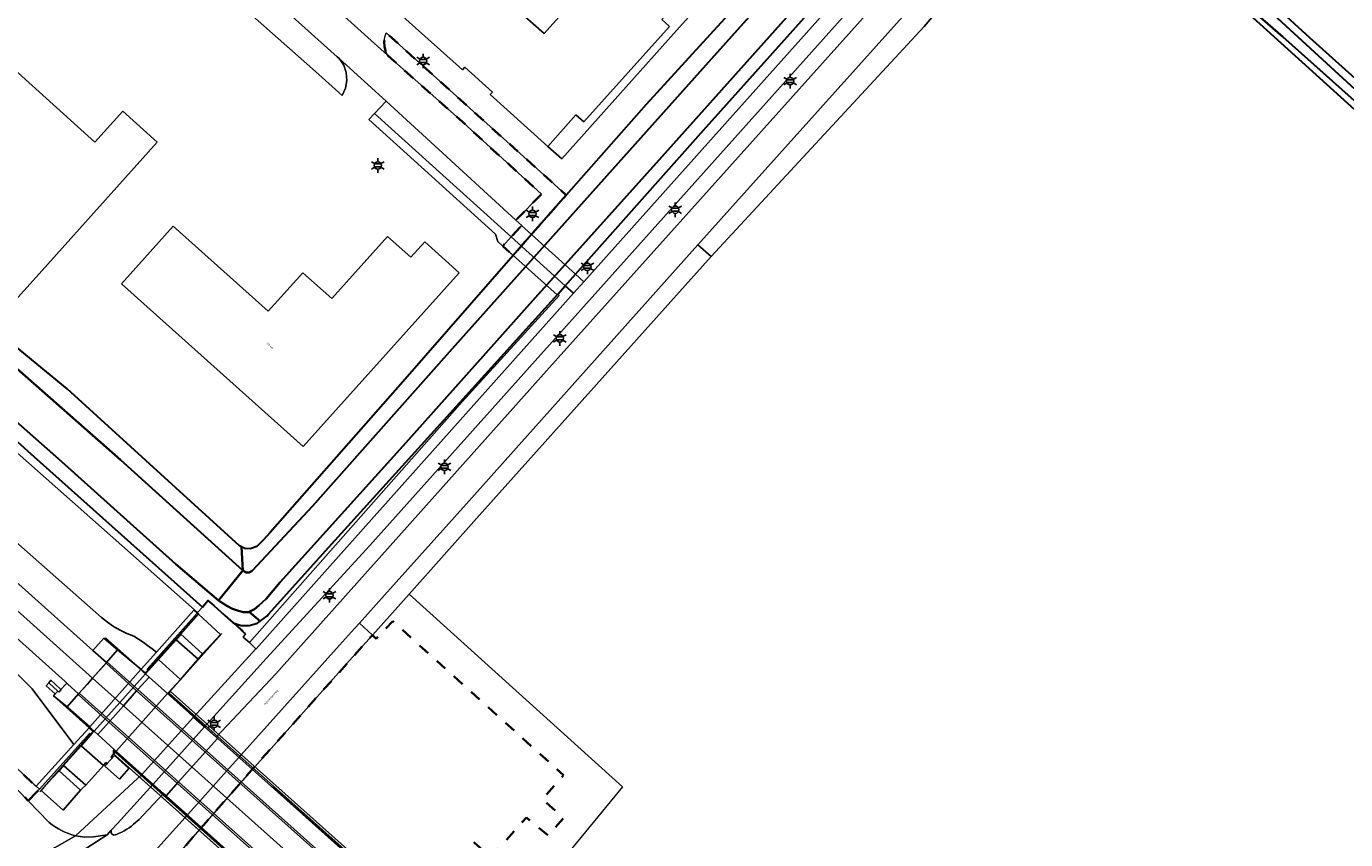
# Model space of a CAD drawing. Extents: x 105780 to 185197, y 477999 to 525027.
# Tile 130 of 256: x 108700 to 108929, y 478109 to 478250. Entities that reach past the tile are written whole.
import ezdxf
from ezdxf.enums import TextEntityAlignment as Align

# ---------------------------------------------------------------- set-up
doc = ezdxf.new("R2010")
doc.units = 0
doc.linetypes.add('XX-HIDDEN', pattern=[4, 2, -2])
for name, color, linetype, lineweight in [('B-GV-GR-MATERIAALGRENS-G', 252, 'XX-HIDDEN', 35), ('B-RO-IE-MEUBILAIR_WEGMEUBILAIR-S', 252, 'Continuous', 25), ('B-RO-IE-TERREINAFSCHEIDING_KUNSTMATIG_HEKWERK-G', 252, 'IE-TERREINAFSCHEIDING-KUNSTMATIG', 18), ('B-RO-IE-TERREINAFSCHEIDING_KUNSTMATIG_SCHUTTING-G', 252, 'IE-TERREINAFSCHEIDING-KUNSTMATIG-DICHT', 18), ('B-WE-GW-WATERGANG_SLOOT_INSTEEK-G', 252, 'Continuous', 30), ('B-XX-KG-KADASTRAAL_BEBOUWING-G', 252, 'Continuous', 20), ('B1-WE-GR-BOUWLAND-GV', 80, 'Continuous', 13), ('B1-WE-GW-TALUD_KRUIN-G', 252, 'Continuous', 25), ('B1-WE-KW-KUNSTWERK_DEK-BRUG', 252, 'Continuous', 18), ('B1-WE-KW-KUNSTWERK_LANDHOOFD-GV', 252, 'Continuous', 18), ('B1-WE-OG-BEBOUWING-T18', 7, 'Continuous', 18), ('B1-WE-OG-TERREIN_ERF-GV', 252, 'Continuous', 18), ('B1-WE-OG-TOPOGRAFIE-T18', 10, 'Continuous', 18), ('B1-WE-OG-WEG-GV', 7, 'Continuous', 18), ('B1-WE-VH-VERHARDING_ASFALT-GV', 252, 'Continuous', 18), ('B1-WE-VH-VERHARDING_BETON-GV', 252, 'Continuous', 18), ('B1-WE-VH-VERHARDING_BETONSTRAATSTEEN-GV', 252, 'Continuous', 18), ('B1-WE-VH-VERHARDING_GESLOTEN-GV', 252, 'Continuous', 18), ('B1-WE-VH-VERHARDING_TEGEL-GV', 252, 'Continuous', 18)]:
    doc.layers.add(name, color=color, linetype=linetype, lineweight=lineweight)
doc.styles.add('NLCS-ISO', font='NLCS-ISO.ttf')
doc.styles.add('NLCS-ISO-M200-T18', font='NLCS-ISO.ttf', dxfattribs={"height": 0.36})
doc.linetypes.add('IE-TERREINAFSCHEIDING-KUNSTMATIG', pattern='A,4,[82,NLCS.SHX,S=0.75,R=90,X=0,Y=0],4,-2', length=10)
doc.linetypes.add('IE-TERREINAFSCHEIDING-KUNSTMATIG-DICHT', pattern='A,8,-1,[82,NLCS.SHX,S=0.75,R=90,X=0,Y=0],-1', length=10)

# ---------------------------------------------------------------- blocks, each defined once
blk = doc.blocks.new('B-SIE-WEG_LICHTMAST-SO')
at = {"ltscale": 0.1}
for p, q in [((-1.1, 0.63), (-2.19, 1.27)), ((0, 1.27), (0, 2.53)), ((1.1, 0.63), (2.19, 1.27)), ((-1.1, -0.63), (-2.19, -1.27)), ((0, -1.27), (0, -2.53)), ((1.1, -0.63), (2.19, -1.27))]:
    blk.add_line(p, q, dxfattribs=at)
at = {"flags": 128}
for points in [[(-1.16, 0.5), (1.16, 0.5)], [(-1.16, -0.5), (1.16, -0.5)]]:
    blk.add_lwpolyline(points, dxfattribs=at)
at = {"ltscale": 0.1}
blk.add_circle((0, 0), 1.27, dxfattribs=at)
at = {"style": 'NLCS-ISO'}
blk.add_attdef('TYPE', text='', height=1.8, dxfattribs=at).set_placement((0, 2.53), align=Align.BOTTOM_CENTER)

msp = doc.modelspace()

# ---------------------------------------------------------------- linework, layer by layer
at = {"layer": 'B-GV-GR-MATERIAALGRENS-G', "flags": 128}
for points in [[(108701.024, 478116.155), (108701.765, 478116.945), (108702.641, 478117.811), (108702.072, 478118.335), (108701.671, 478118.694), (108675.295, 478143.528), (108646.954, 478170.213), (108635.823, 478180.693), (108635.816, 478180.7), (108634.432, 478182.063), (108617.534, 478198.696), (108591.972, 478223.859), (108588.009, 478227.76), (108569.447, 478246.032), (108557.512, 478257.781), (108540.232, 478274.791), (108533.821, 478281.102), (108523.951, 478290.818), (108512.912, 478301.684), (108492.475, 478319.229), (108491.442, 478318.104), (108491.408, 478318.071), (108491.376, 478318.036), (108491.346, 478317.999), (108491.319, 478317.96), (108491.294, 478317.92), (108491.271, 478317.878), (108491.251, 478317.835), (108491.234, 478317.791), (108491.219, 478317.746), (108491.207, 478317.7), (108491.198, 478317.654), (108491.192, 478317.607), (108491.189, 478317.56), (108491.188, 478317.512), (108491.191, 478317.465), (108491.196, 478317.423), (108491.203, 478317.381), (108491.212, 478317.34), (108491.223, 478317.299), (108491.237, 478317.259), (108491.253, 478317.22), (108491.27, 478317.181), (108491.29, 478317.144), (108491.312, 478317.108), (108491.336, 478317.073), (108491.362, 478317.04), (108491.389, 478317.007), (108491.418, 478316.977), (108491.449, 478316.948), (108491.482, 478316.921), (108505.736, 478304.196), (108501.5, 478299.613), (108511.378, 478290.763), (108583.301, 478226.298), (108641.268, 478174.325), (108661.824, 478155.926), (108700.72, 478115.831)], [(108762.825, 478244.868), (108763.522, 478244.242), (108775.282, 478233.776), (108789.468, 478220.817), (108785.04, 478216.28), (108786.053, 478215.35), (108784.223, 478213.421), (108782.772, 478211.822), (108784.572, 478210.206), (108787.33, 478213.371), (108787.735, 478213.828), (108793.762, 478220.64), (108791.018, 478223.113), (108762.605, 478248.72), (108762.38, 478247.957), (108762.289, 478247.168), (108762.335, 478246.374), (108762.515, 478245.6)], [(108777.771, 478108.651), (108777.891, 478108.543), (108780.686, 478106.025), (108786.859, 478112.941), (108790.663, 478109.828), (108793.256, 478112.812), (108789.646, 478116.107), (108793.283, 478120.259), (108763.74, 478146.916), (108760.901, 478143.872), (108760.236, 478144.501), (108756.296, 478140.093), (108739.872, 478121.72), (108713.604, 478091.724), (108716.448, 478089.181), (108725.706, 478099.59), (108750.204, 478077.679), (108757.745, 478086.159), (108767.454, 478097.074)]]:
    msp.add_lwpolyline(points, close=True, dxfattribs=at)
at = {"layer": 'B-RO-IE-TERREINAFSCHEIDING_KUNSTMATIG_HEKWERK-G', "flags": 128}
for points in [[(108731.029, 478149.674), (108731.747, 478150.505), (108731.791, 478150.467), (108732.789, 478149.609), (108737.897, 478145.215)], [(108730.223, 478148.289), (108721.424, 478138.475), (108720.944, 478137.94), (108720.226, 478138.586), (108720.178, 478138.625), (108714.061, 478144.031)], [(108734.186, 478144.776), (108730.11, 478140.203), (108724.919, 478134.379), (108729.485, 478130.284), (108731.316, 478128.642), (108731.489, 478128.487)], [(108705.086, 478133.969), (108711.228, 478128.473), (108711.911, 478127.862), (108711.455, 478127.34), (108703.83, 478118.615), (108702.928, 478117.582), (108702.725, 478117.35)], [(108714.431, 478122.206), (108714.377, 478122.255), (108714.138, 478122.473)], [(108715.216, 478123.032), (108715.07, 478123.407), (108715.524, 478123.911), (108715.782, 478124.197), (108715.883, 478124.309), (108739.628, 478103.043)], [(108776.278, 478089.458), (108776.326, 478089.423), (108776.487, 478089.307), (108776.065, 478088.682), (108775.856, 478088.869), (108767.101, 478096.677), (108742.947, 478118.22)]]:
    msp.add_lwpolyline(points, dxfattribs=at)
at = {"layer": 'B-RO-IE-TERREINAFSCHEIDING_KUNSTMATIG_SCHUTTING-G', "flags": 128}
for points in [[(108714.317, 478139.857), (108714.169, 478139.658), (108719.442, 478134.847), (108719.664, 478135.094)], [(108709.525, 478134.436), (108709.327, 478134.21), (108714.674, 478129.441), (108714.872, 478129.663)], [(108719.664, 478135.094), (108719.442, 478134.847), (108720.409, 478133.984), (108776.795, 478083.65), (108776.962, 478083.838)], [(108725.043, 478134.519), (108724.79, 478134.405), (108775.952, 478088.663), (108776.14, 478088.873)], [(108725.267, 478134.77), (108725.043, 478134.519), (108776.14, 478088.873), (108776.326, 478089.146)], [(108714.872, 478129.663), (108714.674, 478129.441), (108771.967, 478078.211), (108772.159, 478078.428)], [(108715.599, 478124.718), (108715.421, 478124.52), (108715.782, 478124.197), (108766.38, 478078.889), (108766.54, 478079.13), (108750.502, 478093.484)], [(108715.421, 478124.52), (108715.404, 478124.018), (108715.524, 478123.911), (108766.105, 478078.684), (108766.38, 478078.889), (108715.782, 478124.197)]]:
    msp.add_lwpolyline(points, close=True, dxfattribs=at)
at = {"layer": 'B-WE-GW-WATERGANG_SLOOT_INSTEEK-G', "flags": 128}
for points in [[(108792.295, 478203.497), (108793.597, 478204.952), (108795.365, 478206.928), (108817.51, 478231.884), (108845.431, 478263.119), (108871.653, 478291.572), (108869.53, 478293.225), (108869.529, 478293.225), (108859.445, 478281.821), (108836.246, 478256.343), (108810.326, 478227.295), (108788.453, 478202.927), (108766, 478177.74), (108744.264, 478153.674), (108741.86, 478150.797), (108740.619, 478149.598), (108739.867, 478148.958), (108738.902, 478148.497), (108740.796, 478146.901), (108741.982, 478147.796), (108742.34, 478148.196), (108752.117, 478159.079), (108776.431, 478185.976)], [(108660.801, 478222.568), (108632.831, 478247.815), (108617.811, 478261.262), (108608.547, 478269.555), (108607.771, 478270.048), (108607.25, 478270.145), (108606.769, 478270.066), (108603.217, 478266.337), (108603.209, 478265.901), (108603.615, 478260.896), (108603.854, 478257.958), (108604.148, 478257.343), (108616.397, 478247.626), (108617.561, 478246.908), (108646.492, 478224.258), (108669.059, 478206.515), (108682.347, 478196.344), (108694.524, 478185.015), (108706.455, 478174.52), (108726.233, 478156.782), (108733.618, 478150.506), (108737.806, 478155.662), (108716.658, 478174.819), (108685.674, 478202.125)], [(108621.32, 478261.476), (108617.811, 478261.262), (108632.831, 478247.815), (108660.801, 478222.568), (108685.674, 478202.125), (108716.658, 478174.819), (108737.806, 478155.662), (108737.617, 478159.767), (108737.228, 478159.952), (108707.418, 478187.107), (108675.843, 478213.072), (108643.829, 478241.267)]]:
    msp.add_lwpolyline(points, close=True, dxfattribs=at)
for points in [[(108885.718, 478281.709), (108884.523, 478282.86), (108883.704, 478283.354), (108883.184, 478283.538), (108882.66, 478283.46), (108880.627, 478281.883), (108880.09, 478281.108), (108880.035, 478280.455), (108880.284, 478279.754), (108880.762, 478279.332), (108881.083, 478279.049), (108884.619, 478275.929), (108902.176, 478260.758), (108930.101, 478235.467)], [(108933.278, 478234.107), (108917.71, 478248.017), (108889.138, 478272.851), (108881.672, 478279.362), (108881.076, 478280.187), (108881.413, 478280.812), (108882.154, 478281.264), (108882.649, 478281.317), (108883.506, 478280.993), (108884.545, 478280.105), (108904.897, 478262.239), (108963.172, 478208.64)], [(108963.172, 478208.64), (108904.897, 478262.239), (108884.545, 478280.105), (108883.506, 478280.993), (108882.649, 478281.317), (108882.154, 478281.264), (108881.413, 478280.812), (108881.076, 478280.187), (108881.672, 478279.362), (108889.138, 478272.851), (108917.71, 478248.017), (108933.278, 478234.107)], [(109197.743, 478000.013), (109196.496, 478001.222), (109183.939, 478012.471), (109165.639, 478029.369), (109145.603, 478046.845), (109120.418, 478069.847), (109103.069, 478085.373), (109085.433, 478101.083), (109067.291, 478117.451), (109050.018, 478133.559), (109029.247, 478151.816), (109011.402, 478167.739), (109009.678, 478169.278), (109003.207, 478175.544), (109000.53, 478177.632), (109000, 478177.973), (108991.84, 478185.131), (108959.327, 478214.686), (108922.344, 478247.851), (108891.808, 478275.846), (108887.007, 478280.469), (108885.718, 478281.709)], [(108842.512, 478270.614), (108818.861, 478244.229), (108794.408, 478216.855), (108774.045, 478194.029), (108749.856, 478166.781), (108739.461, 478155.59), (108738.933, 478155.337), (108738.41, 478155.347), (108737.806, 478155.662), (108733.618, 478150.506), (108735.04, 478149.566), (108736.033, 478149.026), (108737.073, 478148.702), (108737.94, 478148.469), (108738.812, 478148.454), (108738.902, 478148.497), (108739.867, 478148.958), (108740.619, 478149.598), (108741.86, 478150.797), (108744.264, 478153.674), (108766, 478177.74), (108788.453, 478202.927), (108810.326, 478227.295), (108836.246, 478256.343)], [(108832.185, 478263.309), (108807.608, 478236.286), (108793.762, 478220.64), (108787.735, 478213.828), (108787.33, 478213.371), (108784.572, 478210.206), (108765.49, 478188.305), (108742.542, 478162.256), (108741.342, 478160.926), (108740.233, 478159.812), (108739.092, 478159.396), (108738.179, 478159.5), (108737.617, 478159.767), (108737.806, 478155.662), (108738.41, 478155.347), (108738.933, 478155.337), (108739.461, 478155.59), (108749.856, 478166.781), (108774.045, 478194.029), (108794.408, 478216.855), (108818.861, 478244.229), (108842.512, 478270.614)], [(108694.575, 478181.731), (108701.141, 478175.867), (108724.855, 478154.687), (108730.829, 478149.352), (108731.791, 478150.467), (108732.789, 478149.609), (108734.698, 478147.905), (108736.163, 478146.598), (108737.551, 478146.175), (108738.599, 478146.156), (108738.902, 478146.151), (108740.347, 478146.561), (108740.796, 478146.901), (108738.902, 478148.497), (108738.812, 478148.454), (108737.94, 478148.469), (108737.073, 478148.702), (108736.033, 478149.026), (108735.04, 478149.566), (108733.618, 478150.506), (108726.233, 478156.782), (108706.455, 478174.52), (108694.524, 478185.015)]]:
    msp.add_lwpolyline(points, dxfattribs=at)
at = {"layer": 'B-XX-KG-KADASTRAAL_BEBOUWING-G', "flags": 128}
for points in [[(108847.572, 478292.673), (108842.684, 478287.243), (108844.024, 478286.042), (108829.245, 478269.544), (108827.904, 478270.745), (108823.402, 478265.729), (108824.741, 478264.526), (108816.063, 478254.866), (108814.724, 478256.069), (108810.296, 478251.007), (108811.634, 478249.802), (108796.775, 478233.295), (108795.437, 478234.499), (108790.553, 478229.074), (108792.984, 478226.924), (108812.849, 478249.097), (108849.994, 478290.486)], [(108748.262, 478177.105), (108775.242, 478207.187), (108769.293, 478212.545), (108766.866, 478209.891), (108762.856, 478213.45), (108753.238, 478202.715), (108748.2, 478207.204), (108742.182, 478200.553), (108725.786, 478215.253), (108716.846, 478205.271)]]:
    msp.add_lwpolyline(points, close=True, dxfattribs=at)
for points in [[(108637.775, 478276.175), (108669.204, 478248.021), (108673.111, 478252.376), (108681.915, 478244.489), (108673.957, 478235.643), (108668.389, 478229.4), (108672.403, 478225.811), (108669.995, 478223.117), (108691.998, 478203.325), (108694.422, 478205.983), (108698.475, 478202.421), (108704.088, 478208.675), (108723, 478229.824), (108717.046, 478235.161), (108712.245, 478229.811), (108694.103, 478246.127), (108698.917, 478251.481)], [(108784.685, 478253.209), (108789.919, 478248.597), (108804.699, 478265.081)], [(108804.699, 478265.081), (108789.919, 478248.597), (108784.685, 478253.209)], [(108755.763, 478260.311), (108775.826, 478242.312), (108776.23, 478242.763), (108781.02, 478238.47), (108780.615, 478238.02), (108790.553, 478229.074), (108795.437, 478234.499), (108796.775, 478233.295), (108811.634, 478249.802), (108810.296, 478251.007)]]:
    msp.add_lwpolyline(points, dxfattribs=at)
at = {"layer": 'B1-WE-GR-BOUWLAND-GV', "flags": 128}
for points in [[(108929.367, 478327.263), (108928.504, 478327.714), (108927.722, 478327.859), (108927.064, 478327.653), (108926.137, 478326.972), (108902.702, 478300.452), (108890.024, 478285.901), (108888.796, 478285.443), (108885.718, 478281.709), (108887.007, 478280.469), (108891.808, 478275.846), (108922.344, 478247.851), (108959.327, 478214.686)], [(108930.101, 478235.467), (108902.176, 478260.758), (108884.619, 478275.929), (108881.083, 478279.049), (108880.762, 478279.332), (108855.672, 478249.825), (108818.815, 478210.033), (108814.326, 478205.011), (108778.711, 478165.168), (108766.581, 478151.599), (108803.461, 478118.235), (108794.124, 478106.884), (108797.163, 478104.31), (108800.804, 478100.669), (108828.781, 478072.693), (108863.441, 478037.371), (108865.029, 478035.122), (108879.978, 478019.511), (108895.324, 478011.177), (108898.896, 478007.208), (108906.69, 478000.013)]]:
    msp.add_lwpolyline(points, dxfattribs=at)
at = {"layer": 'B1-WE-GW-TALUD_KRUIN-G', "flags": 128}
for points in [[(108540.058, 478301.914), (108551.998, 478291.334), (108563.896, 478280.705), (108575.75, 478270.029), (108587.561, 478259.304), (108599.328, 478248.532), (108635.644, 478215.874), (108674.87, 478181.504), (108713.394, 478147.552), (108714.405, 478146.738), (108715.474, 478146.002), (108716.594, 478145.347), (108717.761, 478144.778), (108718.966, 478144.297), (108719.775, 478143.787), (108720.57, 478143.256), (108721.351, 478142.705), (108722.117, 478142.134), (108722.869, 478141.543)], [(108708.599, 478125.562), (108701.402, 478135.204), (108693.137, 478143.454), (108682.221, 478153.397), (108671.456, 478163.203), (108641.78, 478189.206), (108596.409, 478229.918), (108565.045, 478257.362), (108533.821, 478281.102)]]:
    msp.add_lwpolyline(points, dxfattribs=at)
at = {"layer": 'B1-WE-KW-KUNSTWERK_DEK-BRUG', "flags": 128}
msp.add_lwpolyline([(108782.772, 478211.822), (108792.184, 478203.373), (108792.295, 478203.497), (108793.597, 478204.952), (108795.365, 478206.928), (108786.009, 478215.389), (108784.223, 478213.421)], close=True, dxfattribs=at)
msp.add_lwpolyline([(108776.326, 478089.146), (108725.267, 478134.77), (108725.043, 478134.519), (108724.79, 478134.405), (108721.598, 478137.242), (108716.2, 478142.034), (108714.317, 478139.857), (108714.169, 478139.658), (108711.835, 478137.033), (108709.525, 478134.436), (108709.327, 478134.21), (108707.415, 478132.06), (108712.747, 478127.279), (108715.599, 478124.718), (108715.421, 478124.52), (108715.404, 478124.018), (108766.105, 478078.684)], dxfattribs=at)
at = {"layer": 'B1-WE-KW-KUNSTWERK_LANDHOOFD-GV', "flags": 128}
msp.add_lwpolyline([(108720.965, 478137.803), (108721.519, 478138.391), (108721.424, 478138.475), (108721.262, 478138.617), (108729.928, 478148.308), (108729.347, 478148.792), (108722.869, 478141.543), (108720.226, 478138.586), (108711.342, 478128.6), (108711.228, 478128.473), (108708.599, 478125.562), (108702.072, 478118.335), (108702.641, 478117.811), (108711.319, 478127.484), (108711.455, 478127.34), (108711.545, 478127.244), (108712.091, 478127.868)], close=True, dxfattribs=at)
at = {"layer": 'B1-WE-OG-TERREIN_ERF-GV', "flags": 128}
for points in [[(108753.756, 478253.013), (108762.825, 478244.868), (108762.515, 478245.6), (108762.335, 478246.374), (108762.289, 478247.168), (108762.38, 478247.957), (108762.605, 478248.72), (108791.018, 478223.113), (108793.762, 478220.64), (108807.608, 478236.286), (108832.185, 478263.309), (108856.005, 478289.386), (108856.24, 478290.385), (108856.036, 478291.129), (108848.322, 478298.543), (108810.088, 478332.427), (108800.978, 478340.836)], [(108847.572, 478292.673), (108849.994, 478290.486), (108812.849, 478249.097), (108792.984, 478226.924), (108790.553, 478229.074), (108780.615, 478238.02), (108781.02, 478238.47), (108776.23, 478242.763), (108775.826, 478242.312), (108755.763, 478260.311), (108753.754, 478262.114), (108762.728, 478272.116), (108765.481, 478269.71), (108766.308, 478270.586), (108760.953, 478275.297), (108764.785, 478279.482), (108768.643, 478276.008), (108770.546, 478278.153), (108766.696, 478281.584), (108766.799, 478281.699), (108777.811, 478293.976), (108773.369, 478297.971)], [(108698.917, 478251.481), (108694.103, 478246.127), (108712.245, 478229.811), (108717.046, 478235.161), (108723, 478229.824), (108704.088, 478208.675), (108698.475, 478202.421), (108694.422, 478205.983), (108691.998, 478203.325), (108669.995, 478223.117), (108672.403, 478225.811), (108668.389, 478229.4), (108673.957, 478235.643), (108681.915, 478244.489), (108673.111, 478252.376), (108669.204, 478248.021), (108637.775, 478276.175)], [(108675.843, 478213.072), (108707.418, 478187.107), (108737.228, 478159.952), (108737.617, 478159.767), (108738.179, 478159.5), (108739.092, 478159.396), (108740.233, 478159.812), (108741.342, 478160.926), (108742.542, 478162.256), (108765.49, 478188.305), (108784.572, 478210.206), (108782.772, 478211.822), (108781.922, 478212.611), (108781.526, 478213.847), (108768.653, 478225.518), (108759.609, 478233.718), (108760.614, 478234.78), (108762.626, 478236.904), (108754.503, 478244.266), (108755.265, 478243.127), (108755.716, 478241.833), (108755.825, 478240.467), (108755.587, 478239.117), (108755.017, 478237.871), (108750.367, 478242.009), (108731.529, 478258.773)]]:
    msp.add_lwpolyline(points, dxfattribs=at)
for points in [[(108748.262, 478177.105), (108716.846, 478205.271), (108725.786, 478215.253), (108742.182, 478200.553), (108748.2, 478207.204), (108753.238, 478202.715), (108762.856, 478213.45), (108766.866, 478209.891), (108769.293, 478212.545), (108775.242, 478207.187)], [(108704.255, 478136.26), (108705.85, 478134.797), (108706.014, 478134.646), (108706.395, 478135.061), (108706.356, 478135.096), (108705.357, 478136.015), (108704.639, 478136.676)]]:
    msp.add_lwpolyline(points, close=True, dxfattribs=at)
at = {"layer": 'B1-WE-OG-WEG-GV', "flags": 128}
for points in [[(108931.452, 478358.963), (108904.773, 478328.926), (108873.334, 478293.395), (108871.653, 478291.572), (108845.431, 478263.119), (108817.51, 478231.884), (108795.365, 478206.928), (108796.791, 478205.642), (108883.546, 478302.738), (108970.352, 478399.773)], [(108966.405, 478390.944), (108759.762, 478159.984), (108741.904, 478140.517), (108731.203, 478128.618), (108733.226, 478126.815), (108743.509, 478137.787), (108790.325, 478190.209), (108864.195, 478272.651), (108952.875, 478371.959)], [(108926.87, 478335.044), (108826.061, 478222.725), (108816.527, 478212.053), (108818.815, 478210.033), (108855.672, 478249.825), (108880.762, 478279.332)], [(108536.959, 478298.266), (108601.701, 478240.393), (108676.262, 478173.751), (108711.9, 478141.804), (108713.799, 478143.962), (108716.137, 478141.96), (108720.178, 478138.625), (108720.226, 478138.586), (108722.869, 478141.543), (108722.117, 478142.134), (108721.351, 478142.705), (108720.57, 478143.256), (108719.775, 478143.787), (108718.966, 478144.297), (108717.761, 478144.778), (108716.594, 478145.347), (108715.474, 478146.002), (108714.405, 478146.738), (108713.394, 478147.552), (108674.87, 478181.504), (108635.644, 478215.874), (108599.328, 478248.532), (108587.561, 478259.304)], [(108587.561, 478259.304), (108599.328, 478248.532), (108635.644, 478215.874), (108674.87, 478181.504), (108713.394, 478147.552), (108714.405, 478146.738), (108715.474, 478146.002), (108716.594, 478145.347), (108717.761, 478144.778), (108718.966, 478144.297), (108719.775, 478143.787), (108720.57, 478143.256), (108721.351, 478142.705), (108722.117, 478142.134), (108722.869, 478141.543), (108729.347, 478148.792), (108729.928, 478148.308), (108729.998, 478148.389), (108700.319, 478174.681), (108682.154, 478190.774), (108639.067, 478224.463), (108622.264, 478237.601), (108598.036, 478256.379)], [(108598.036, 478256.379), (108622.264, 478237.601), (108639.067, 478224.463), (108682.154, 478190.774), (108700.319, 478174.681), (108729.998, 478148.389), (108730.829, 478149.352), (108724.855, 478154.687), (108701.141, 478175.867), (108694.575, 478181.731), (108678.964, 478194.913), (108670.245, 478201.788), (108662.244, 478208.098), (108654.56, 478214.369), (108654.307, 478214.576), (108649.773, 478218.276), (108623.255, 478239.068), (108610.986, 478248.688), (108608.014, 478251.018)], [(108693.137, 478143.454), (108701.402, 478135.204), (108708.599, 478125.562), (108711.228, 478128.473), (108711.342, 478128.6), (108707.612, 478131.887), (108707.415, 478132.06), (108705.086, 478133.969), (108705.362, 478134.339), (108703.81, 478135.714), (108704.255, 478136.26), (108704.639, 478136.676), (108705.357, 478136.015), (108706.356, 478135.096), (108707.194, 478136.015), (108707.361, 478136.198), (108707.075, 478136.459), (108671.47, 478168.397)], [(108726.7, 478119.086), (108731.327, 478124.233), (108733.46, 478126.606), (108733.226, 478126.815), (108731.203, 478128.618), (108722.304, 478118.725), (108716.144, 478111.875), (108715.068, 478110.715), (108715.027, 478110.625), (108715.025, 478110.506), (108715.08, 478110.29), (108715.224, 478110.067), (108715.49, 478109.858)], [(108718.942, 478111.764), (108719.891, 478112.572), (108720.589, 478113.33), (108724.118, 478117.096), (108724.557, 478116.701), (108726.7, 478119.086)]]:
    msp.add_lwpolyline(points, dxfattribs=at)
for points in [[(108708.599, 478125.562), (108701.402, 478135.204), (108693.137, 478143.454), (108682.221, 478153.397), (108671.456, 478163.203), (108641.78, 478189.206), (108596.409, 478229.918), (108565.045, 478257.362), (108533.821, 478281.102), (108540.232, 478274.791), (108561.185, 478256.108), (108613.391, 478203.59), (108634.432, 478182.063), (108635.816, 478180.7), (108635.823, 478180.693), (108646.954, 478170.213), (108675.295, 478143.528), (108701.671, 478118.694), (108702.072, 478118.335)], [(108814.326, 478205.011), (108818.815, 478210.033), (108816.527, 478212.053), (108812.132, 478207.133), (108776.439, 478167.181), (108762.327, 478151.386), (108757.981, 478146.542), (108760.236, 478144.501), (108766.581, 478151.599), (108778.711, 478165.168)], [(108792.295, 478203.497), (108776.431, 478185.976), (108752.117, 478159.079), (108742.34, 478148.196), (108741.982, 478147.796), (108740.796, 478146.901), (108740.347, 478146.561), (108738.902, 478146.151), (108738.599, 478146.156), (108737.551, 478146.175), (108736.163, 478146.598), (108737.54, 478145.369), (108738.3, 478144.691), (108737.856, 478144.16), (108738.277, 478143.778), (108738.949, 478143.207), (108775.75, 478184.837), (108792.512, 478203.259)], [(108739.872, 478121.72), (108756.296, 478140.093), (108760.236, 478144.501), (108757.981, 478146.542), (108757.205, 478145.677), (108756.634, 478145.041), (108754.043, 478142.153), (108737.563, 478123.783), (108737.147, 478123.319), (108735.021, 478120.931), (108730.399, 478115.769), (108728.252, 478113.382), (108727.829, 478112.908), (108724.639, 478109.337), (108710.994, 478094.059), (108713.604, 478091.724)], [(108720.226, 478138.586), (108720.178, 478138.625), (108716.137, 478141.96), (108714.243, 478139.748), (108711.835, 478137.033), (108710.932, 478136.015), (108709.424, 478134.315), (108707.415, 478132.06), (108707.612, 478131.887), (108711.342, 478128.6)]]:
    msp.add_lwpolyline(points, close=True, dxfattribs=at)
at = {"layer": 'B1-WE-OG-WEG-GV'}
msp.add_lwpolyline([(108715.49, 478109.858, 0.1019264), (108718.942, 478111.764)], format="xyb", dxfattribs=at)
at = {"layer": 'B1-WE-VH-VERHARDING_ASFALT-GV', "flags": 128}
for points in [[(108704.337, 478112.041), (108700.72, 478115.831), (108661.824, 478155.926), (108641.268, 478174.325), (108583.301, 478226.298), (108511.378, 478290.763), (108501.5, 478299.613), (108499.096, 478301.701), (108482.863, 478316.332), (108318.416, 478463.786), (108313.708, 478467.918)], [(108864.195, 478272.651), (108790.325, 478190.209), (108743.509, 478137.787), (108733.226, 478126.815), (108733.46, 478126.606), (108731.327, 478124.233), (108726.7, 478119.086), (108724.557, 478116.701), (108728.252, 478113.382), (108730.399, 478115.769), (108735.021, 478120.931), (108737.147, 478123.319), (108737.563, 478123.783), (108754.043, 478142.153), (108756.634, 478145.041), (108757.205, 478145.677), (108757.981, 478146.542), (108762.327, 478151.386), (108776.439, 478167.181), (108812.132, 478207.133), (108816.527, 478212.053), (108826.061, 478222.725), (108926.87, 478335.044)], [(108705.924, 478287.809), (108754.115, 478244.588), (108754.503, 478244.266), (108762.626, 478236.904), (108785.04, 478216.28), (108789.468, 478220.817), (108775.282, 478233.776), (108763.522, 478244.242), (108762.825, 478244.868), (108753.756, 478253.013)], [(108703.275, 478085.415), (108706.721, 478089.274), (108709.203, 478092.053), (108710.994, 478094.059), (108724.639, 478109.337), (108727.829, 478112.908), (108728.252, 478113.382), (108724.557, 478116.701), (108724.118, 478117.096), (108720.589, 478113.33), (108719.891, 478112.572), (108718.942, 478111.764)], [(108715.49, 478109.858), (108715.224, 478110.067), (108715.08, 478110.29), (108715.025, 478110.506), (108715.027, 478110.625), (108715.068, 478110.715), (108714.368, 478109.94), (108707.203, 478105.339), (108710.085, 478102.755), (108710.493, 478102.389), (108706.727, 478098.251), (108706.024, 478104.582), (108700.012, 478100.721)], [(108700.047, 478104.584), (108700.922, 478105.082), (108702.434, 478105.99), (108705.353, 478107.742), (108708.877, 478109.756)]]:
    msp.add_lwpolyline(points, dxfattribs=at)
for points in [[(108966.405, 478390.944), (108972.642, 478397.657), (108970.352, 478399.773), (108883.546, 478302.738), (108796.791, 478205.642), (108795.024, 478203.662), (108793.619, 478202.087), (108758.647, 478162.897), (108740.12, 478142.138), (108740.097, 478142.113), (108729.3, 478130.315), (108731.203, 478128.618), (108741.904, 478140.517), (108759.762, 478159.984)], [(108784.223, 478213.421), (108793.597, 478204.952), (108795.365, 478206.928), (108786.009, 478215.389)], [(108782.772, 478211.822), (108792.184, 478203.373), (108792.295, 478203.497), (108793.597, 478204.952), (108784.223, 478213.421)], [(108714.368, 478109.94), (108712.014, 478109.597), (108710.513, 478109.554), (108708.877, 478109.756), (108705.353, 478107.742), (108702.434, 478105.99), (108700.922, 478105.082), (108700.047, 478104.584), (108700.057, 478102.899), (108700.012, 478100.721), (108706.024, 478104.582), (108707.203, 478105.339)]]:
    msp.add_lwpolyline(points, close=True, dxfattribs=at)
at = {"layer": 'B1-WE-VH-VERHARDING_ASFALT-GV'}
for points in [[(108708.877, 478109.756, -0.1069862), (108704.337, 478112.041)], [(108718.942, 478111.764, -0.1019264), (108715.49, 478109.858)]]:
    msp.add_lwpolyline(points, format="xyb", dxfattribs=at)
at = {"layer": 'B1-WE-VH-VERHARDING_BETON-GV', "flags": 128}
for points in [[(108676.262, 478173.751), (108673.862, 478171.069), (108682.874, 478163.003), (108711.835, 478137.033), (108714.243, 478139.748), (108711.9, 478141.804)], [(108673.862, 478171.069), (108671.47, 478168.397), (108707.075, 478136.459), (108707.361, 478136.198), (108707.561, 478136.015), (108709.424, 478134.315), (108710.932, 478136.015), (108711.835, 478137.033), (108682.874, 478163.003)], [(108714.317, 478139.857), (108719.664, 478135.094), (108721.598, 478137.242), (108716.2, 478142.034)], [(108714.169, 478139.658), (108711.835, 478137.033), (108717.167, 478132.252), (108719.442, 478134.847)], [(108711.835, 478137.033), (108709.525, 478134.436), (108714.872, 478129.663), (108717.167, 478132.252)], [(108724.79, 478134.405), (108721.598, 478137.242), (108719.664, 478135.094), (108776.962, 478083.838), (108778.903, 478086.024), (108775.952, 478088.663)], [(108709.327, 478134.21), (108707.415, 478132.06), (108712.747, 478127.279), (108714.674, 478129.441)], [(108719.442, 478134.847), (108717.167, 478132.252), (108774.483, 478081.046), (108776.795, 478083.65), (108720.409, 478133.984)], [(108717.167, 478132.252), (108714.872, 478129.663), (108772.159, 478078.428), (108774.483, 478081.046)], [(108714.674, 478129.441), (108712.747, 478127.279), (108715.599, 478124.718), (108750.502, 478093.484), (108766.54, 478079.13), (108768.38, 478077.49), (108770.036, 478076.037), (108771.967, 478078.211)], [(108715.415, 478123.41), (108714.377, 478122.255), (108714.338, 478122.212), (108713.98, 478121.814), (108716.467, 478119.579), (108718.129, 478121.428), (108715.642, 478123.663)]]:
    msp.add_lwpolyline(points, close=True, dxfattribs=at)
at = {"layer": 'B1-WE-VH-VERHARDING_BETONSTRAATSTEEN-GV', "flags": 128}
for points in [[(108736.163, 478146.598), (108734.698, 478147.905), (108732.789, 478149.609), (108731.791, 478150.467), (108730.829, 478149.352), (108729.998, 478148.389), (108729.928, 478148.308), (108721.262, 478138.617), (108721.424, 478138.475), (108721.519, 478138.391), (108723.235, 478140.288), (108726.283, 478143.658), (108727.086, 478144.647), (108730.175, 478148.11), (108733.935, 478144.601), (108730.866, 478141.254), (108730.095, 478140.325), (108730.042, 478140.265), (108727.018, 478136.83), (108724.79, 478134.405), (108715.92, 478124.429), (108715.122, 478123.624), (108715.415, 478123.41), (108715.642, 478123.663), (108718.129, 478121.428), (108716.467, 478119.579), (108713.98, 478121.814), (108714.338, 478122.212), (108714.075, 478122.409), (108713.701, 478121.931), (108710.643, 478118.541), (108710.038, 478117.946), (108709.776, 478117.689), (108706.755, 478114.196), (108702.928, 478117.582), (108702.894, 478117.612), (108703.83, 478118.615), (108706.046, 478120.988), (108706.811, 478121.949), (108709.843, 478125.34), (108711.545, 478127.244), (108711.455, 478127.34), (108711.319, 478127.484), (108702.641, 478117.811), (108701.765, 478116.945), (108701.024, 478116.155), (108700.72, 478115.831), (108704.337, 478112.041)], [(108708.877, 478109.756), (108720.434, 478120.404), (108722.569, 478122.791), (108727.177, 478127.941), (108729.3, 478130.315), (108740.097, 478142.113), (108738.949, 478143.207), (108738.277, 478143.778), (108737.856, 478144.16), (108738.3, 478144.691), (108737.54, 478145.369), (108736.163, 478146.598)]]:
    msp.add_lwpolyline(points, dxfattribs=at)
for points in [[(108716.137, 478141.96), (108713.799, 478143.962), (108711.9, 478141.804), (108714.243, 478139.748)], [(108724.79, 478134.405), (108727.018, 478136.83), (108723.235, 478140.288), (108721.519, 478138.391), (108720.965, 478137.803), (108712.091, 478127.868), (108711.545, 478127.244), (108709.843, 478125.34), (108713.701, 478121.931), (108714.075, 478122.409), (108714.338, 478122.212), (108714.377, 478122.255), (108715.415, 478123.41), (108715.122, 478123.624), (108715.92, 478124.429)], [(108707.361, 478136.198), (108707.194, 478136.015), (108706.356, 478135.096), (108706.395, 478135.061), (108706.014, 478134.646), (108705.85, 478134.797), (108705.362, 478134.339), (108705.086, 478133.969), (108707.415, 478132.06), (108709.424, 478134.315), (108707.561, 478136.015)], [(108731.203, 478128.618), (108729.3, 478130.315), (108727.177, 478127.941), (108722.569, 478122.791), (108720.434, 478120.404), (108708.877, 478109.756), (108710.513, 478109.554), (108712.014, 478109.597), (108714.368, 478109.94), (108715.068, 478110.715), (108716.144, 478111.875), (108722.304, 478118.725)]]:
    msp.add_lwpolyline(points, close=True, dxfattribs=at)
at = {"layer": 'B1-WE-VH-VERHARDING_BETONSTRAATSTEEN-GV'}
msp.add_lwpolyline([(108704.337, 478112.041, 0.1069862), (108708.877, 478109.756)], format="xyb", dxfattribs=at)
at = {"layer": 'B1-WE-VH-VERHARDING_GESLOTEN-GV', "flags": 128}
for points in [[(108727.086, 478144.647), (108730.866, 478141.254), (108733.935, 478144.601), (108730.175, 478148.11)], [(108726.283, 478143.658), (108723.235, 478140.288), (108727.018, 478136.83), (108730.042, 478140.265), (108730.095, 478140.325)], [(108727.086, 478144.647), (108726.283, 478143.658), (108730.095, 478140.325), (108730.866, 478141.254)], [(108709.843, 478125.34), (108706.811, 478121.949), (108710.643, 478118.541), (108713.701, 478121.931)], [(108709.776, 478117.689), (108706.046, 478120.988), (108703.83, 478118.615), (108702.894, 478117.612), (108702.928, 478117.582), (108706.755, 478114.196)], [(108706.811, 478121.949), (108706.046, 478120.988), (108709.776, 478117.689), (108710.038, 478117.946), (108710.643, 478118.541)]]:
    msp.add_lwpolyline(points, close=True, dxfattribs=at)
at = {"layer": 'B1-WE-VH-VERHARDING_TEGEL-GV', "flags": 128}
for points in [[(108705.924, 478287.809), (108704.913, 478288.482), (108703.774, 478288.906), (108702.569, 478289.059), (108701.361, 478288.933), (108700.213, 478288.535), (108699.187, 478287.885), (108702.077, 478285.301), (108720.783, 478268.577), (108721.587, 478269.465), (108732.34, 478259.676), (108731.529, 478258.773), (108750.367, 478242.009), (108755.017, 478237.871), (108755.587, 478239.117), (108755.825, 478240.467), (108755.716, 478241.833), (108755.265, 478243.127), (108754.503, 478244.266), (108754.115, 478244.588)], [(108762.626, 478236.904), (108760.614, 478234.78), (108784.223, 478213.421), (108786.053, 478215.35), (108785.04, 478216.28)], [(108760.614, 478234.78), (108759.609, 478233.718), (108768.653, 478225.518), (108781.526, 478213.847), (108781.922, 478212.611), (108782.772, 478211.822), (108784.223, 478213.421)], [(108796.791, 478205.642), (108795.365, 478206.928), (108793.597, 478204.952), (108795.024, 478203.662)], [(108795.024, 478203.662), (108793.597, 478204.952), (108792.295, 478203.497), (108792.512, 478203.259), (108775.75, 478184.837), (108738.949, 478143.207), (108740.097, 478142.113), (108740.12, 478142.138), (108758.647, 478162.897), (108793.619, 478202.087)], [(108704.255, 478136.26), (108703.81, 478135.714), (108705.362, 478134.339), (108705.85, 478134.797)]]:
    msp.add_lwpolyline(points, close=True, dxfattribs=at)

# ---------------------------------------------------------------- block references
at = {"layer": 'B-RO-IE-MEUBILAIR_WEGMEUBILAIR-S', "xscale": 0.5, "yscale": 0.5, "zscale": 0.5}
for p in [(108769.005, 478243.841), (108832.485, 478240.359), (108761.166, 478225.772), (108787.915, 478217.383), (108812.614, 478218.11), (108797.407, 478208.229), (108792.642, 478195.842), (108772.699, 478173.621), (108752.81, 478151.379), (108732.884, 478129.138)]:
    msp.add_blockref('B-SIE-WEG_LICHTMAST-SO', p, dxfattribs=at)

# ---------------------------------------------------------------- texts
at = {"layer": 'B1-WE-OG-BEBOUWING-T18', "style": 'NLCS-ISO-M200-T18'}
msp.add_text('30-40', height=0.36, rotation=318.2, dxfattribs=at).set_placement((108742.507, 478194.59), align=Align.MIDDLE)
at = {"layer": 'B1-WE-OG-TOPOGRAFIE-T18', "style": 'NLCS-ISO-M200-T18'}
msp.add_text('Rijnlanderweg', height=0.36, rotation=48.1, dxfattribs=at).set_placement((108742.728, 478133.688), align=Align.MIDDLE)

doc.saveas('drawing.dxf')
